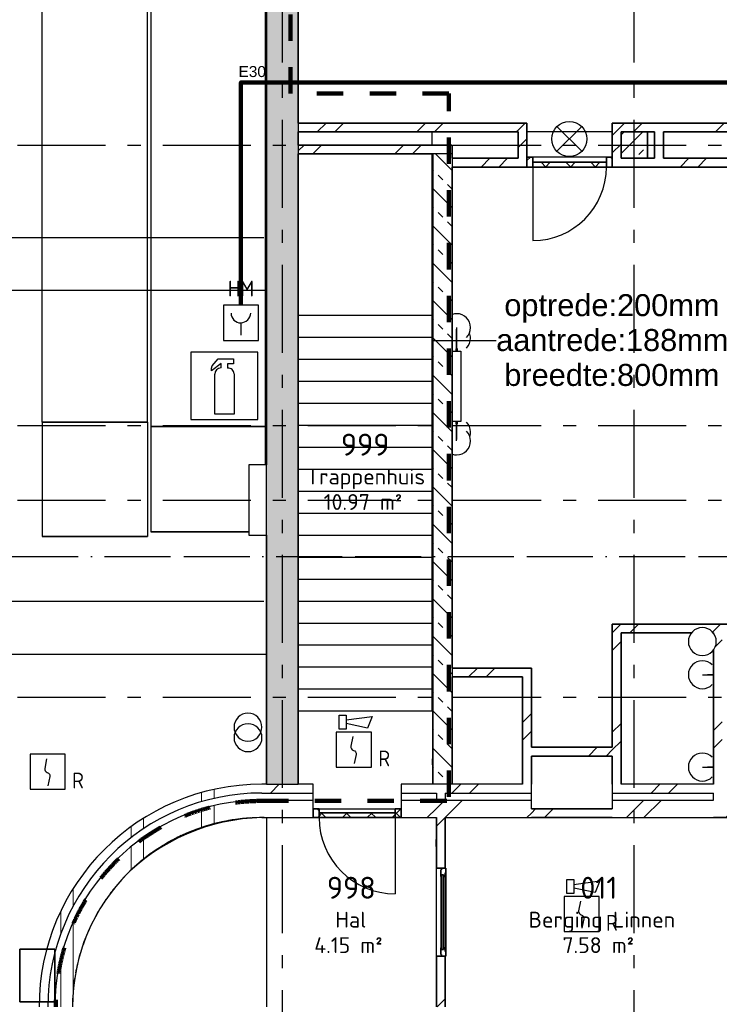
# Model space of a CAD drawing. Header units: millimetres. Extents: x -285236 to 84130, y -470 to 79511.
# Tile 55 of 192: x -32358 to -24406, y 29009 to 40209. Entities that reach past the tile are written whole.
import ezdxf
from ezdxf.enums import TextEntityAlignment as Align

# ---------------------------------------------------------------- set-up
doc = ezdxf.new("R2010")
doc.units = ezdxf.units.MM
for name, pattern in [('Dash 3mm', [600, 300, -300]), ('NLRS_stramien', [1650, 1000, -250, 150, -250]), ('NLRS_streep-kort', [400, 200, -200]), ('SW_doorsnedelijn', [1950, 750, -150, 0, -150, 750, -150])]:
    doc.linetypes.add(name, pattern=pattern)
doc.layers.add('EL6511--', color=3, linetype='Continuous')
doc.layers.add('XREF', color=254, linetype='Continuous')
doc.styles.add('Arial_6', font='arial.ttf', dxfattribs={"height": 250})
doc.styles.add('ISOCPEUR_1', font='isocpeur.ttf', dxfattribs={"height": 250})
doc.styles.add('ISOCPEUR_3', font='isocpeur.ttf', dxfattribs={"height": 180})
doc.styles.add('STABICAD-018', font='ISOCP.SHX', dxfattribs={"height": 180})
doc.styles.get("Standard").update_dxf_attribs({"font": 'arial.ttf'})
pattern_1 = [(45, (-29374, 17038.6), (-565.685, 565.685), []), (45, (-29174, 17038.6), (-565.685, 565.685), [])]
pattern_2 = [(45, (-29374, 17038.6), (-565.685, 565.685), []), (45, (-29174, 17038.6), (-565.685, 565.685), [])]
pattern_3 = [(45, (-29374, 17038.6), (-565.685, 565.685), []), (45, (-29174, 17038.6), (-565.685, 565.685), [])]
pattern_4 = [(90, (-29491.1, 17321.5), (-800, 6e-13), []), (90, (-29349.7, 17462.9), (-800, 6e-13), [])]
pattern_5 = [(45, (-29773.96, 17038.63), (-141.4214, 141.4214), []), (135, (-29773.96, 17038.63), (-141.4214, -141.4214), [])]
pattern_6 = [(45, (-29773.96, 17038.63), (-141.4214, 141.4214), []), (135, (-29773.96, 17038.63), (-141.4214, -141.4214), [])]

# ---------------------------------------------------------------- blocks, each defined once
blk = doc.blocks.new('VB653HAM')
at = {"color": 0, "linetype": 'Continuous'}
for p, q in [((-2, 5), (-2, 1)), ((2, 5), (-2, 5)), ((2, 1), (2, 5)), ((0, 3), (0, 1.59)), ((-2, 1), (2, 1))]:
    blk.add_line(p, q, dxfattribs=at)
for major_axis, ratio, start_param, end_param in [((-0.795, 0.795), 0.999959, 0.785419, 2.356174), ((0.819, 0.819), 0.942311, 3.956683, 5.468095)]:
    blk.add_ellipse((0, 4.12), major_axis=major_axis, ratio=ratio, start_param=start_param, end_param=end_param, dxfattribs=at)
at = {"color": 0, "linetype": 'Continuous', "style": 'STABICAD-018'}
for tag, p in [('CODING1', (-0.94, 16.07)), ('CODING2', (-0.67, 13.61)), ('ARTICLECODE', (0.81, 11.29)), ('FIREPROTECTION_PANEL', (0.81, 8.98)), ('FIREPROTECTION_ZONE', (0.33, 6.76)), ('FIREPROTECTION_HARDWARENUMBER', (8.6, 4.46))]:
    blk.add_attdef(tag, text='', height=1.8, dxfattribs=at).set_placement(p, align=Align.MIDDLE)
blk.add_attdef('TEXT1', (2.86, 0.02), '', height=1.8, dxfattribs=at)
blk = doc.blocks.new('VB654NVI')
at = {"color": 0, "linetype": 'Continuous'}
for p, q in [((-1.41, 1.59), (1.41, 4.41)), ((-1.41, 4.41), (1.41, 1.59))]:
    blk.add_line(p, q, dxfattribs=at)
blk.add_circle((0, 3), 2, dxfattribs=at)
at = {"color": 0, "linetype": 'Continuous', "style": 'STABICAD-018'}
for tag, p in [('ARTICLECODE', (-2.66, 12.86)), ('FIREPROTECTION_PANEL', (0, 9.85)), ('CODING', (0, 7))]:
    blk.add_attdef(tag, text='', height=1.8, dxfattribs=at).set_placement(p, align=Align.MIDDLE)
blk = doc.blocks.new('VB655IS2')
at = {"color": 0, "linetype": 'Continuous'}
blk.add_lwpolyline([(-1.67, 2.33), (-1.67, 3.91), (-0.89, 3.91), (-0.89, 2.33)], close=True, dxfattribs=at)
blk.add_lwpolyline([(-0.89, 3.37), (2.06, 3.76), (1.54, 2.45), (-0.89, 2.95)], dxfattribs=at)
blk = doc.blocks.new('*U137')
at = {"color": 0, "linetype": 'Continuous'}
for p, q in [((-2, 2), (-2, -2)), ((2, 2), (-2, 2)), ((2, -2), (2, 2)), ((-2, -2), (2, -2))]:
    blk.add_line(p, q, dxfattribs=at)
blk.add_lwpolyline([(-0.12, 1.47), (-0.34, 0.38, 0.399092), (-0.04, -0.09, -0.403068), (0.25, -0.56), (0.02, -1.6)], format="xyb", dxfattribs=at)
at = {"color": 0, "linetype": 'Continuous', "lineweight": 100}
blk.add_blockref('VB655IS2', (0, 0), dxfattribs=at)
at = {"color": 0, "linetype": 'Continuous', "style": 'STABICAD-018'}
for tag, p in [('CODING1', (-1.22, 12.19)), ('CODING2', (-0.95, 9.73)), ('ARTICLECODE', (0.78, 6.96)), ('FIREPROTECTION_PANEL', (0.78, 4.65)), ('FIREPROTECTION_ZONE', (0.05, 2.88)), ('FIREPROTECTION_HARDWARENUMBER', (5.42, -4.4))]:
    blk.add_attdef(tag, text='', height=1.8, dxfattribs=at).set_placement(p, align=Align.MIDDLE)
blk.add_attdef('TEXT1', (3.46, -3.38), '', height=1.8, dxfattribs=at)
blk = doc.blocks.new('VB653ORM')
at = {"color": 0, "linetype": 'Continuous'}
for p, q in [((-2, 2), (-2, -2)), ((2, 2), (-2, 2)), ((2, -2), (2, 2)), ((-2, -2), (2, -2))]:
    blk.add_line(p, q, dxfattribs=at)
blk.add_lwpolyline([(-0.12, 1.47), (-0.34, 0.38, 0.399092), (-0.04, -0.09, -0.403068), (0.25, -0.56), (0.02, -1.6)], format="xyb", dxfattribs=at)
at = {"color": 0, "linetype": 'Continuous', "style": 'STABICAD-018'}
for tag, p in [('CODING1', (-1.22, 12.19)), ('CODING2', (-0.95, 9.73)), ('ARTICLECODE', (0.78, 6.96)), ('FIREPROTECTION_PANEL', (0.78, 4.65)), ('FIREPROTECTION_ZONE', (0.05, 2.88)), ('FIREPROTECTION_HARDWARENUMBER', (5.42, -4.4))]:
    blk.add_attdef(tag, text='', height=1.8, dxfattribs=at).set_placement(p, align=Align.MIDDLE)
blk.add_attdef('TEXT1', (3.46, -3.38), '', height=1.8, dxfattribs=at)

msp = doc.modelspace()

# ---------------------------------------------------------------- hatches: boundary and pattern name
at = {"layer": 'XREF', "lineweight": 9}
h = msp.add_hatch(dxfattribs=at)
h.set_pattern_fill('FP_285', color=256, angle=45, style=0, pattern_type=2)
h.set_pattern_definition([(135, (-29192.13, 45117.26), (-212.132, -212.132), []), (135, (-29192.13, 45329.4), (-212.132, -212.132), [75, -75])])
h.paths.add_polyline_path([(-29192.1304, 31512.8575), (-29192.1304, 58721.6523), (-29542.1304, 58721.6523), (-29542.1304, 58695.8476), (-29552.1304, 58695.8476), (-29552.1304, 31512.8575), (-29346.025, 31512.8575)])
h = msp.add_hatch(dxfattribs=at)
h.set_pattern_fill('FP_8', color=256, angle=45, style=0, pattern_type=2)
h.set_pattern_definition(pattern_3)
h.paths.add_polyline_path([(-28511.0505, 38932.6047), (-26692.1304, 38932.6047), (-26692.1304, 39032.6047), (-29192.1304, 39032.6047), (-29192.1304, 38932.6047), (-29184.7023, 38932.6047)])
h = msp.add_hatch(dxfattribs=at)
h.set_pattern_fill('FP_6', color=256, angle=45, style=0, pattern_type=2)
h.set_pattern_definition(pattern_2)
h.paths.add_polyline_path([(-26692.1304, 38632.6047), (-26592.1304, 38632.6047), (-26592.1304, 39032.6047), (-26692.1304, 39032.6047), (-26692.1304, 38682.6047)])
h = msp.add_hatch(dxfattribs=at)
h.set_pattern_fill('FP_6', color=256, angle=45, style=0, pattern_type=2)
h.set_pattern_definition(pattern_2)
h.paths.add_polyline_path([(-25622.1304, 38632.6047), (-25522.1304, 38632.6047), (-25522.1304, 39032.6047), (-25622.1304, 39032.6047), (-25622.1304, 38682.6047)])
h = msp.add_hatch(dxfattribs=at)
h.set_pattern_fill('FP_6', color=256, angle=45, style=0, pattern_type=2)
h.set_pattern_definition(pattern_1)
h.paths.add_polyline_path([(-23292.1304, 38932.6047), (-20947.1304, 38932.6047), (-20947.1304, 39032.6047), (-25522.1304, 39032.6047), (-25522.1304, 38932.6047), (-23392.1304, 38932.6047)])
h = msp.add_hatch(dxfattribs=at)
h.set_pattern_fill('FP_75', color=256, style=0, pattern_type=2)
h.set_pattern_definition([(45, (-29773.96, 17038.63), (-212.132, 212.132), []), (45, (-29561.83, 17038.63), (-212.132, 212.132), [75, -75])])
h.paths.add_polyline_path([(-25222.1304, 38632.6047), (-25222.1304, 38932.6047), (-25522.1304, 38932.6047), (-25522.1304, 38632.6047)])
h = msp.add_hatch(dxfattribs=at)
h.set_pattern_fill('FP_6', color=256, angle=45, style=0, pattern_type=2)
h.set_pattern_definition(pattern_1)
h.paths.add_polyline_path([(-27672.1304, 38682.6047), (-27442.1304, 38682.6047), (-27442.1304, 38782.6047), (-29192.1304, 38782.6047), (-29192.1304, 38682.6047), (-28511.0505, 38682.6047)])
h = msp.add_hatch(dxfattribs=at)
h.set_pattern_fill('FP_37', color=256, angle=45, style=0, pattern_type=2)
h.set_pattern_definition([(135, (-27442.13, 35097.73), (-212.132, -212.132), []), (135, (-27442.13, 35309.86), (-212.132, -212.132), [75, -75])])
h.paths.add_polyline_path([(-27522.1304, 31512.8575), (-27442.1304, 31512.8575), (-27442.1304, 38682.6047), (-27662.1304, 38682.6047), (-27662.1304, 31512.8575), (-27622.1304, 31512.8575)])
h = msp.add_hatch(dxfattribs=at)
h.set_pattern_fill('FP_311', color=256, angle=180, style=0, pattern_type=2)
h.set_pattern_definition(pattern_6)
h.paths.add_polyline_path([(-26592.1304, 38532.6047), (-26525.1304, 38532.6047), (-26525.1304, 38646.6047), (-26592.1304, 38646.6047), (-26592.1304, 38586.6047)])
h.paths.add_polyline_path([(-25689.1304, 38532.6047), (-25622.1304, 38532.6047), (-25622.1304, 38646.6047), (-25689.1304, 38646.6047), (-25689.1304, 38586.6047)])
h = msp.add_hatch(dxfattribs=at)
h.set_pattern_fill('FP_6', color=256, angle=45, style=0, pattern_type=2)
h.set_pattern_definition(pattern_1)
h.paths.add_polyline_path([(-20996.2808, 38532.6047), (-19171.1304, 38532.6047), (-19171.1304, 38632.6047), (-25622.1304, 38632.6047), (-25622.1304, 38532.6047), (-21589.5959, 38532.6047)])
h.paths.add_polyline_path([(-26592.1304, 38532.6047), (-26592.1304, 38632.6047), (-27442.1304, 38632.6047), (-27442.1304, 38532.6047), (-27440.5411, 38532.6047)])
h = msp.add_hatch(dxfattribs=at)
h.set_pattern_fill('FP_311', color=256, angle=180, style=0, pattern_type=2)
h.set_pattern_definition(pattern_6)
h.paths.add_polyline_path([(-25689.1304, 38532.6047), (-25689.1304, 38586.6047), (-26525.1304, 38586.6047), (-26525.1304, 38532.6047)])
at = {"layer": 'XREF'}
msp.add_hatch(color=256, dxfattribs=at).paths.add_polyline_path([(-29655.8971, 35662.8575), (-29649.5061, 35662.8575), (-29649.5061, 36425.4319), (-29655.8971, 36424.366), (-29655.8971, 35664.2003)])
at = {"layer": 'XREF', "lineweight": 9}
h = msp.add_hatch(dxfattribs=at)
h.set_pattern_fill('FP_8', color=256, angle=45, style=0, pattern_type=2)
h.set_pattern_definition(pattern_2)
h.paths.add_polyline_path([(-20096.1304, 33232.8575), (-19961.1304, 33232.8575), (-19961.1304, 33332.8575), (-20311.1304, 33332.8575), (-20311.1304, 33232.8575), (-20161.3064, 33232.8575)])
h.paths.add_polyline_path([(-25522.1304, 33232.8575), (-24722.443, 33232.8575), (-24710.9758, 33247.8019), (-24678.0976, 33273.0302), (-24639.8101, 33288.8894), (-24598.7226, 33294.2987), (-24557.6351, 33288.8894), (-24519.3476, 33273.0302), (-24486.4694, 33247.8019), (-24475.0021, 33232.8575), (-22671.6304, 33232.8575), (-22671.6304, 33332.8575), (-25622.1304, 33332.8575), (-25622.1304, 33232.8575)])
h.paths.add_polyline_path([(-21221.1304, 33232.8575), (-21111.1304, 33232.8575), (-21111.1304, 33332.8575), (-21571.6304, 33332.8575), (-21571.6304, 33232.8575)])
h = msp.add_hatch(dxfattribs=at)
h.set_pattern_fill('FP_6', color=256, angle=45, style=0, pattern_type=2)
h.set_pattern_definition(pattern_2)
h.paths.add_polyline_path([(-25522.1304, 31512.8575), (-25522.1304, 33232.8575), (-25622.1304, 33232.8575), (-25622.1304, 31512.8575)])
h = msp.add_hatch(dxfattribs=at)
h.set_pattern_fill('FP_6', color=256, angle=45, style=0, pattern_type=2)
h.set_pattern_definition(pattern_2)
h.paths.add_polyline_path([(-24472.1304, 31232.8575), (-24372.1304, 31232.8575), (-24372.1304, 33232.8575), (-24472.1304, 33232.8575), (-24471.6738, 33228.5199), (-24461.2411, 33214.9237), (-24445.3819, 33176.6362), (-24439.9726, 33135.5487), (-24445.3819, 33094.4612), (-24461.2411, 33056.1737), (-24472.1304, 33041.9825), (-24472.1304, 31259.4533)])
h = msp.add_hatch(dxfattribs=at)
h.set_pattern_fill('FP_6', color=256, angle=45, style=0, pattern_type=2)
h.set_pattern_definition(pattern_1)
h.paths.add_polyline_path([(-26642.1304, 32732.8575), (-26642.1304, 32832.8575), (-27442.1304, 32832.8575), (-27442.1304, 32732.8575)])
h = msp.add_hatch(dxfattribs=at)
h.set_pattern_fill('FP_6', color=256, angle=45, style=0, pattern_type=2)
h.set_pattern_definition(pattern_2)
h.paths.add_polyline_path([(-26642.1304, 31512.8575), (-26542.1304, 31512.8575), (-26542.1304, 32832.8575), (-26642.1304, 32832.8575), (-26642.1304, 31996.229)])
h = msp.add_hatch(dxfattribs=at)
h.set_pattern_fill('FP_6', color=256, angle=45, style=0, pattern_type=2)
h.set_pattern_definition(pattern_1)
h.paths.add_polyline_path([(-25622.1304, 31832.8575), (-25622.1304, 31932.8575), (-26542.1304, 31932.8575), (-26542.1304, 31832.8575), (-26156.3205, 31832.8575)])
h = msp.add_hatch(dxfattribs=at)
h.set_pattern_fill('FP_77', color=256, angle=45, style=0, pattern_type=2)
h.set_pattern_definition(pattern_4)
h.paths.add_polyline_path([(-32138.1513, 28979.3618), (-32038.1513, 28979.3618), (-32036.1155, 29036.3613), (-32136.2041, 29036.3613)])
h.paths.add_polyline_path([(-31958.1513, 29592.1858), (-31939.5776, 29664.9568), (-31884.7187, 29829.7814), (-31818.2411, 29990.2724), (-31733.3471, 30157.6401), (-31651.8424, 30295.0089), (-31552.7692, 30437.7014), (-31443.7689, 30572.9626), (-31325.3969, 30700.1031), (-31198.2563, 30818.4751), (-31062.9952, 30927.4755), (-30920.3027, 31026.5487), (-30760.9433, 31120.1768), (-30615.5662, 31192.9474), (-30455.0751, 31259.4249), (-30290.2505, 31314.2838), (-30121.9323, 31357.2445), (-29950.9781, 31388.088), (-29778.2591, 31406.6572), (-29604.6555, 31412.8575), (-29604.6555, 31512.8575), (-29778.2591, 31506.8782), (-29950.9781, 31489.0285), (-30121.9323, 31459.4232), (-30290.2505, 31418.2529), (-30455.0751, 31365.7857), (-30615.5662, 31302.3693), (-30770.9059, 31228.4342), (-30923.74, 31142.2452), (-31069.4046, 31046.3215), (-31203.5141, 30944.623), (-31333.901, 30830.9316), (-31467.2312, 30695.9851), (-31573.9039, 30572.9626), (-31676.2014, 30437.7014), (-31769.3235, 30295.7255), (-31854.1089, 30144.9346), (-31928.4065, 29988.7092), (-31991.8696, 29827.7778), (-32044.2024, 29662.8907), (-32050.6674, 29636.3613), (-31958.1513, 29636.3613)])
h = msp.add_hatch(dxfattribs=at)
h.set_pattern_fill('FP_6', color=256, angle=45, style=0, pattern_type=2)
h.set_pattern_definition(pattern_3)
h.paths.add_polyline_path([(-27636.8845, 31412.8575), (-27622.1304, 31412.8575), (-27622.1304, 31512.8575), (-28022.1304, 31512.8575), (-28022.1304, 31412.8575), (-27662.1304, 31412.8575)])
h.paths.add_polyline_path([(-29604.6555, 31412.8575), (-29022.1304, 31412.8575), (-29022.1304, 31512.8575), (-29604.6555, 31512.8575), (-29604.6555, 31506.9513)])
h = msp.add_hatch(dxfattribs=at)
h.set_pattern_fill('FP_6', color=256, angle=45, style=0, pattern_type=2)
h.set_pattern_definition(pattern_1)
h.paths.add_polyline_path([(-27622.1304, 28982.6047), (-27522.1304, 28982.6047), (-27522.1304, 29557.7311), (-27622.1304, 29557.7311), (-27622.1304, 29397.5198)])
h.paths.add_polyline_path([(-27522.1304, 30557.7311), (-27522.1304, 31512.8575), (-27622.1304, 31512.8575), (-27622.1304, 30557.7311)])
h = msp.add_hatch(dxfattribs=at)
h.set_pattern_fill('FP_6', color=256, angle=45, style=0, pattern_type=2)
h.set_pattern_definition(pattern_3)
h.paths.add_polyline_path([(-26542.1304, 31412.8575), (-26542.1304, 31512.8575), (-27522.1304, 31512.8575), (-27522.1304, 31412.8575), (-26642.1304, 31412.8575)])
h = msp.add_hatch(dxfattribs=at)
h.set_pattern_fill('FP_6', color=256, angle=45, style=0, pattern_type=2)
h.set_pattern_definition(pattern_1)
h.paths.add_polyline_path([(-24472.1304, 31412.8575), (-24472.1304, 31512.8575), (-25622.1304, 31512.8575), (-25622.1304, 31412.8575), (-24753.6657, 31412.8575)])
h = msp.add_hatch(dxfattribs=at)
h.set_pattern_fill('FP_77', color=256, angle=45, style=0, pattern_type=2)
h.set_pattern_definition(pattern_4)
h.paths.add_polyline_path([(-31850.9482, 28979.3618), (-31758.1513, 28979.3618), (-31751.8522, 29142.7551), (-31733.1767, 29305.1957), (-31702.2326, 29465.7479), (-31659.1985, 29623.4866), (-31604.3227, 29777.503), (-31537.9217, 29926.9097), (-31464.9367, 30063.591), (-31377.9601, 30200.5949), (-31280.9143, 30330.6573), (-31174.3506, 30453.0398), (-31058.8747, 30567.0476), (-30935.1424, 30672.0334), (-30817.7629, 30758.6635), (-30681.4034, 30844.3438), (-30539.0223, 30919.5944), (-30391.4159, 30983.9944), (-30239.4095, 31037.1837), (-30083.8534, 31078.8649), (-29925.6174, 31108.8047), (-29765.5865, 31126.8359), (-29604.6555, 31132.8575), (-29604.6555, 31332.8575), (-29772.552, 31326.8611), (-29939.5929, 31308.9023), (-30104.927, 31279.0728), (-30267.7119, 31237.5244), (-30427.118, 31184.469), (-30582.333, 31120.1768), (-30732.566, 31044.9755), (-30877.0514, 30959.2484), (-31015.9738, 30862.6901), (-31145.8675, 30758.0152), (-31274.1979, 30637.7672), (-31383.3089, 30520.5737), (-31490.4219, 30387.3166), (-31584.5421, 30251.7576), (-31670.2693, 30107.2722), (-31745.4706, 29957.0392), (-31809.7627, 29801.8242), (-31864.3641, 29636.3613), (-31904.3665, 29479.6333), (-31934.1961, 29314.2991), (-31952.4036, 29140.2927), (-31958.1513, 28979.3618), (-31952.1548, 28979.3618)])
h = msp.add_hatch(dxfattribs=at)
h.set_pattern_fill('FP_6', color=256, angle=45, style=0, pattern_type=2)
h.set_pattern_definition(pattern_3)
h.paths.add_polyline_path([(-29022.1304, 31132.8575), (-29022.1304, 31332.8575), (-29604.6555, 31332.8575), (-29604.6555, 31132.8575), (-29502.1304, 31132.8575)])
h.paths.add_polyline_path([(-27622.1304, 31132.8575), (-27622.1304, 31332.8575), (-28022.1304, 31332.8575), (-28022.1304, 31132.8575), (-27676.0761, 31132.8575)])
h = msp.add_hatch(dxfattribs=at)
h.set_pattern_fill('FP_6', color=256, angle=45, style=0, pattern_type=2)
h.set_pattern_definition(pattern_3)
h.paths.add_polyline_path([(-26841.1017, 31132.8575), (-26542.1304, 31132.8575), (-26542.1304, 31332.8575), (-27522.1304, 31332.8575), (-27522.1304, 31132.8575)])
h = msp.add_hatch(dxfattribs=at)
h.set_pattern_fill('FP_6', color=256, angle=45, style=0, pattern_type=2)
h.set_pattern_definition(pattern_1)
h.paths.add_polyline_path([(-24472.1304, 31132.8575), (-24472.1304, 31332.8575), (-25622.1304, 31332.8575), (-25622.1304, 31132.8575), (-24549.2095, 31132.8575)])
h = msp.add_hatch(dxfattribs=at)
h.set_pattern_fill('FP_290', color=256, style=0, pattern_type=2)
h.set_pattern_definition(pattern_5)
h.paths.add_polyline_path([(-28022.1304, 31132.8575), (-28022.1304, 31232.8575), (-28089.1304, 31232.8575), (-28089.1304, 31132.8575)])
h.paths.add_polyline_path([(-29022.1304, 31132.8575), (-28955.1304, 31132.8575), (-28955.1304, 31232.8575), (-29022.1304, 31232.8575), (-29022.1304, 31186.8575)])
h = msp.add_hatch(dxfattribs=at)
h.set_pattern_fill('FP_290', color=256, style=0, pattern_type=2)
h.set_pattern_definition(pattern_5)
h.paths.add_polyline_path([(-28511.0505, 31132.8575), (-28089.1304, 31132.8575), (-28089.1304, 31186.8575), (-28955.1304, 31186.8575), (-28955.1304, 31132.8575)])
h = msp.add_hatch(dxfattribs=at)
h.set_pattern_fill('FP_6', color=256, angle=45, style=0, pattern_type=2)
h.set_pattern_definition(pattern_3)
h.paths.add_polyline_path([(-25622.1304, 31132.8575), (-25622.1304, 31232.8575), (-26542.1304, 31232.8575), (-26542.1304, 31132.8575)])
h = msp.add_hatch(dxfattribs=at)
h.set_pattern_fill('FP_6', color=256, angle=45, style=0, pattern_type=2)
h.set_pattern_definition(pattern_1)
h.paths.add_polyline_path([(-20085.5304, 31132.8575), (-19171.1304, 31132.8575), (-19171.1304, 31232.8575), (-21121.8091, 31232.8575), (-21129.8345, 31213.4825), (-21155.0629, 31180.6043), (-21187.9411, 31155.376), (-21226.2285, 31139.5168), (-21267.3161, 31134.1075), (-21308.4036, 31139.5168), (-21346.6911, 31155.376), (-21379.5693, 31180.6043), (-21404.7976, 31213.4825), (-21413.768, 31232.8575), (-24472.1304, 31232.8575), (-24472.1304, 31132.8575), (-20161.3064, 31132.8575)])

# ---------------------------------------------------------------- linework, layer by layer
at = {"layer": 'EL6511--', "linetype": 'Continuous', "lineweight": 100}
msp.add_lwpolyline([(-29843.3652, 36959.9866), (-29843.3652, 39495.4662), (-16436.0414, 39495.4662), (-16436.0414, 20980.7091), (-16572.1304, 20980.7091)], dxfattribs=at)
at = {"layer": 'XREF', "linetype": 'NLRS_stramien'}
for p, q in [((-25372.1304, 8370.0218), (-25372.1304, 77962.7572)), ((-29372.1304, 8370.0218), (-29372.1304, 77832.9569)), ((-47232.6128, 38782.6047), (64223.889, 38782.6047)), ((-47232.6128, 35592.6047), (64223.889, 35592.6047)), ((-47232.6128, 34742.6047), (64223.889, 34742.6047)), ((-47232.6128, 32502.6047), (64223.889, 32502.6047))]:
    msp.add_line(p, q, dxfattribs=at)
at = {"layer": 'XREF', "lineweight": 35}
for p, q in [((-29552.1304, 58695.8476), (-29552.1304, 35144.9421)), ((-29192.1304, 39032.6047), (-29192.1304, 41076.9864)), ((-26592.1304, 39032.6047), (-29192.1304, 39032.6047)), ((-26592.1304, 38532.6047), (-26592.1304, 39032.6047)), ((-20847.1304, 39032.6047), (-25622.1304, 39032.6047)), ((-25622.1304, 39032.6047), (-25622.1304, 38532.6047)), ((-29192.1304, 38932.6047), (-26692.1304, 38932.6047)), ((-29192.1304, 38782.6047), (-29192.1304, 38932.6047)), ((-26692.1304, 38932.6047), (-26692.1304, 38632.6047)), ((-25522.1304, 38932.6047), (-25522.1304, 38632.6047)), ((-25222.1304, 38932.6047), (-25522.1304, 38932.6047)), ((-25222.1304, 38932.6047), (-25142.1304, 38932.6047)), ((-25222.1304, 38632.6047), (-25222.1304, 38932.6047)), ((-25142.1304, 38932.6047), (-25142.1304, 38632.6047)), ((-25042.1304, 38932.6047), (-23392.1304, 38932.6047)), ((-25042.1304, 38632.6047), (-25042.1304, 38932.6047)), ((-27442.1304, 38782.6047), (-29192.1304, 38782.6047)), ((-27442.1304, 38632.6047), (-27442.1304, 38782.6047)), ((-29192.1304, 38682.6047), (-27662.1304, 38682.6047)), ((-29192.1304, 31512.8575), (-29192.1304, 38682.6047)), ((-27662.1304, 38682.6047), (-27662.1304, 31512.8575)), ((-26592.1304, 38646.6047), (-26592.1304, 38532.6047)), ((-26525.1304, 38646.6047), (-26592.1304, 38646.6047)), ((-26525.1304, 38532.6047), (-26525.1304, 38646.6047)), ((-25622.1304, 38646.6047), (-25689.1304, 38646.6047)), ((-25689.1304, 38646.6047), (-25689.1304, 38532.6047)), ((-25622.1304, 38532.6047), (-25622.1304, 38646.6047)), ((-26692.1304, 38632.6047), (-27442.1304, 38632.6047)), ((-27442.1304, 38532.6047), (-26592.1304, 38532.6047)), ((-27442.1304, 32832.8575), (-27442.1304, 38532.6047)), ((-26592.1304, 38532.6047), (-26525.1304, 38532.6047)), ((-25689.1304, 38586.6047), (-26525.1304, 38586.6047)), ((-26525.1304, 38586.6047), (-26525.1304, 38532.6047)), ((-26525.1304, 38532.6047), (-25689.1304, 38532.6047)), ((-25689.1304, 38532.6047), (-25689.1304, 38586.6047)), ((-25689.1304, 38532.6047), (-25622.1304, 38532.6047)), ((-25622.1304, 38532.6047), (-24062.1304, 38532.6047)), ((-25522.1304, 38632.6047), (-25222.1304, 38632.6047)), ((-25142.1304, 38632.6047), (-25222.1304, 38632.6047)), ((-23392.1304, 38632.6047), (-25042.1304, 38632.6047)), ((-29552.1304, 34344.9421), (-29552.1304, 31512.8575)), ((-22671.6304, 33332.8575), (-25622.1304, 33332.8575)), ((-25622.1304, 33332.8575), (-25622.1304, 31932.8575)), ((-25522.1304, 33232.8575), (-24722.443, 33232.8575)), ((-25522.1304, 31512.8575), (-25522.1304, 33232.8575)), ((-24475.0021, 33232.8575), (-24472.1304, 33232.8575)), ((-24472.1304, 33232.8575), (-24472.1304, 33229.1149)), ((-24472.1304, 33041.9825), (-24472.1304, 31512.8575)), ((-26542.1304, 32832.8575), (-27442.1304, 32832.8575)), ((-26542.1304, 31932.8575), (-26542.1304, 32832.8575)), ((-27442.1304, 31512.8575), (-27442.1304, 32732.8575)), ((-27442.1304, 32732.8575), (-26642.1304, 32732.8575)), ((-26642.1304, 32732.8575), (-26642.1304, 31512.8575)), ((-25622.1304, 31932.8575), (-26542.1304, 31932.8575)), ((-26542.1304, 31512.8575), (-26542.1304, 31832.8575)), ((-26542.1304, 31832.8575), (-25622.1304, 31832.8575)), ((-25622.1304, 31832.8575), (-25622.1304, 31512.8575)), ((-29022.1304, 31232.8575), (-28955.1304, 31232.8575)), ((-29022.1304, 31132.8575), (-29022.1304, 31232.8575)), ((-28955.1304, 31232.8575), (-28955.1304, 31132.8575)), ((-28955.1304, 31186.8575), (-28089.1304, 31186.8575)), ((-28955.1304, 31132.8575), (-28955.1304, 31186.8575)), ((-28089.1304, 31232.8575), (-28022.1304, 31232.8575)), ((-28089.1304, 31132.8575), (-28089.1304, 31232.8575)), ((-28089.1304, 31186.8575), (-28089.1304, 31132.8575)), ((-28022.1304, 31232.8575), (-28022.1304, 31132.8575)), ((-25622.1304, 31232.8575), (-26542.1304, 31232.8575)), ((-28955.1304, 31132.8575), (-29022.1304, 31132.8575)), ((-28089.1304, 31132.8575), (-28955.1304, 31132.8575)), ((-28022.1304, 31132.8575), (-28089.1304, 31132.8575)), ((-27622.1304, 31132.8575), (-27622.1304, 30557.7311)), ((-27522.1304, 30557.7311), (-27522.1304, 31132.8575)), ((-26542.1304, 31132.8575), (-25622.1304, 31132.8575)), ((-24472.1304, 31132.8575), (-23996.1304, 31132.8575)), ((-27622.1304, 30557.7311), (-27522.1304, 30557.7311)), ((-27572.1304, 30540.2894), (-27563.055, 30540.2894)), ((-27572.1304, 30464.2894), (-27572.1304, 30540.2894)), ((-27564.3304, 30464.2894), (-27572.1304, 30464.2894)), ((-27564.3304, 30483.2949), (-27564.3304, 30464.2894)), ((-27540.3304, 30483.2949), (-27564.3304, 30483.2949)), ((-27564.2321, 30483.2223), (-27540.2321, 30483.2223)), ((-27564.2321, 29632.2399), (-27564.2321, 30483.2223)), ((-27563.055, 30540.2894), (-27563.055, 30557.7311)), ((-27563.055, 30557.7311), (-27513.0549, 30557.7311)), ((-27540.3304, 30464.2949), (-27540.3304, 30483.2949)), ((-27522.1305, 30464.2949), (-27540.3304, 30464.2949)), ((-27540.2321, 30483.2223), (-27540.2321, 29632.2399)), ((-27522.1305, 30506.7311), (-27522.1305, 30464.2949)), ((-27513.0549, 30506.7311), (-27522.1305, 30506.7311)), ((-27513.0549, 30557.7311), (-27513.0549, 30506.7311)), ((-31958.1513, 29636.3613), (-32358.1513, 29636.3613)), ((-32358.1513, 29636.3613), (-32358.1513, 29036.3613)), ((-31958.1513, 29036.3613), (-31958.1513, 29636.3613)), ((-27572.1304, 29651.1728), (-27564.3304, 29651.1728)), ((-27572.1304, 29575.1728), (-27572.1304, 29651.1728)), ((-27563.055, 29575.1728), (-27572.1304, 29575.1728)), ((-27564.3304, 29651.1728), (-27564.3304, 29632.1673)), ((-27564.3304, 29632.1673), (-27540.3304, 29632.1673)), ((-27540.2321, 29632.2399), (-27564.2321, 29632.2399)), ((-27563.055, 29557.7311), (-27563.055, 29575.1728)), ((-27540.3304, 29651.1673), (-27522.1305, 29651.1673)), ((-27540.3304, 29632.1673), (-27540.3304, 29651.1673)), ((-27522.1305, 29651.1673), (-27522.1305, 29608.7311)), ((-27522.1305, 29608.7311), (-27513.0549, 29608.7311)), ((-27513.0549, 29608.7311), (-27513.0549, 29557.7311)), ((-27522.1304, 29557.7311), (-27622.1304, 29557.7311)), ((-27622.1304, 29557.7311), (-27622.1304, 28982.6047)), ((-27513.0549, 29557.7311), (-27563.055, 29557.7311)), ((-27522.1304, 28982.6047), (-27522.1304, 29557.7311)), ((-32358.1513, 29036.3613), (-31958.1513, 29036.3613))]:
    msp.add_line(p, q, dxfattribs=at)
at = {"layer": 'XREF', "linetype": 'Dash 3mm', "lineweight": 100}
for p, q in [((-29279.9989, 39368.8575), (-29279.9989, 58721.6523)), ((-27479.9989, 39368.8575), (-29279.9989, 39368.8575)), ((-27479.9989, 31368.8575), (-27479.9989, 39368.8575)), ((-29604.6555, 31322.8575), (-27492.1304, 31322.8575))]:
    msp.add_line(p, q, dxfattribs=at)
at = {"layer": 'XREF'}
for p, q in [((-32103.9348, 35631.7077), (-32103.9348, 42532.6047)), ((-30903.9348, 35631.7077), (-30903.9348, 42532.6047)), ((-30867.1158, 41197.2955), (-30867.1158, 35581.7077)), ((-29567.1158, 41197.2955), (-29567.1158, 35581.7077)), ((-27672.1304, 38932.6047), (-27672.1304, 38782.6047)), ((-25622.1304, 38932.6047), (-26592.1304, 38932.6047)), ((-27672.1304, 38682.6047), (-27672.1304, 32342.6047)), ((-25689.1304, 38646.6047), (-26525.1304, 38646.6047)), ((-26525.1304, 38532.6047), (-26525.1304, 37696.6047)), ((-41350.3673, 37732.6047), (-29582.1304, 37732.6047)), ((-41350.3673, 37132.6047), (-29552.1304, 37132.6047)), ((-27672.1304, 36842.6047), (-29192.1304, 36842.6047)), ((-27392.1304, 36705.9356), (-27392.1304, 36547.1856)), ((-27392.1304, 36463.175), (-27392.1304, 36688.4731)), ((-27672.1304, 36592.6047), (-29192.1304, 36592.6047)), ((-27652.9304, 36558.7298), (-26942.303, 36558.7298)), ((-27392.1304, 36463.175), (-27392.1304, 36547.1856)), ((-27392.1304, 36547.1856), (-27392.1304, 36463.175)), ((-29649.5061, 36425.4319), (-30412.1304, 36425.4319)), ((-30412.1304, 36425.4319), (-30412.1304, 35662.8575)), ((-29649.5061, 35662.8575), (-29649.5061, 36425.4319)), ((-27442.1304, 36438.175), (-27342.1304, 36438.175)), ((-27402.1304, 36463.175), (-27402.1304, 36438.175)), ((-27382.1304, 36463.175), (-27402.1304, 36463.175)), ((-27382.1304, 36438.175), (-27382.1304, 36463.175)), ((-27342.1304, 36438.175), (-27342.1304, 35638.175)), ((-30069.9252, 36296.6953), (-30176.3026, 36214.9418)), ((-30170.7529, 36273.4128), (-30103.7927, 36349.6605)), ((-30103.7927, 36349.6605), (-29927.293, 36349.6605)), ((-30069.9252, 36247.719), (-30069.9252, 36296.6953)), ((-29927.293, 36293.829), (-29995.0885, 36293.829)), ((-29995.0885, 36293.829), (-29995.0885, 36245.6118)), ((-29927.293, 36349.6605), (-29927.293, 36293.829)), ((-27672.1304, 36342.6047), (-29192.1304, 36342.6047)), ((-30176.3026, 36243.6531), (-30170.7529, 36273.4128)), ((-30176.3026, 36214.9418), (-30176.3026, 36243.6531)), ((-30140.0286, 35720.041), (-30140.0286, 36177.6156)), ((-29921.6725, 36180.3013), (-29921.6725, 35720.041)), ((-27672.1304, 36092.6047), (-29192.1304, 36092.6047)), ((-27672.1304, 35842.6047), (-29192.1304, 35842.6047)), ((-30903.9348, 35631.7077), (-32103.9348, 35631.7077)), ((-32103.9348, 35631.7077), (-30903.9348, 35631.7077)), ((-32103.9348, 35631.7077), (-32103.9348, 34331.7077)), ((-30903.9348, 35631.7077), (-30903.9348, 34331.7077)), ((-30412.1304, 35662.8575), (-29649.5061, 35662.8575)), ((-29921.6725, 35720.041), (-30140.0286, 35720.041)), ((-27342.1304, 35638.175), (-27442.1304, 35638.175)), ((-27402.1304, 35638.175), (-27402.1304, 35613.175)), ((-27402.1304, 35613.175), (-27382.1304, 35613.175)), ((-27392.1304, 35576.3754), (-27392.1304, 35613.175)), ((-27392.1304, 35613.175), (-27392.1304, 35435.0879)), ((-27392.1304, 35576.3754), (-27392.1304, 35613.175)), ((-27382.1304, 35613.175), (-27382.1304, 35638.175)), ((-29567.1158, 35581.7077), (-30867.1158, 35581.7077)), ((-30867.1158, 35581.7077), (-29567.1158, 35581.7077)), ((-30867.1158, 35581.7077), (-30867.1158, 34381.7077)), ((-29567.1158, 35581.7077), (-29567.1158, 35144.619)), ((-27672.1304, 35592.6047), (-29192.1304, 35592.6047)), ((-27392.1304, 35417.6254), (-27392.1304, 35576.3754)), ((-27672.1304, 35342.6047), (-29192.1304, 35342.6047)), ((-29752.1304, 35144.9421), (-29752.1304, 34344.9421)), ((-29552.1304, 35144.9421), (-29752.1304, 35144.9421)), ((-29752.1304, 35144.9421), (-29752.1304, 34344.9421)), ((-29552.1304, 35144.9421), (-29752.1304, 35144.9421)), ((-29752.1304, 35144.9421), (-29752.1304, 34344.9421)), ((-29552.1304, 35144.9421), (-29752.1304, 35144.9421)), ((-29552.1304, 34344.9421), (-29552.1304, 35144.9421)), ((-29552.1304, 34344.9421), (-29552.1304, 35144.9421)), ((-29552.1304, 34344.9421), (-29552.1304, 35144.9421)), ((-27672.1304, 35092.6047), (-29192.1304, 35092.6047)), ((-27672.1304, 34842.6047), (-29192.1304, 34842.6047)), ((-27672.1304, 34592.6047), (-29192.1304, 34592.6047)), ((-30867.1158, 34381.7077), (-29752.1304, 34381.7077)), ((-30867.1158, 34381.7077), (-29752.1304, 34381.7077)), ((-29752.1304, 34381.7077), (-30867.1158, 34381.7077)), ((-32103.9348, 34331.7077), (-30903.9348, 34331.7077)), ((-32103.9348, 34331.7077), (-30903.9348, 34331.7077)), ((-30903.9348, 34331.7077), (-32103.9348, 34331.7077)), ((-29752.1304, 34344.9421), (-29552.1304, 34344.9421)), ((-29752.1304, 34344.9421), (-29552.1304, 34344.9421)), ((-29752.1304, 34344.9421), (-29552.1304, 34344.9421)), ((-27672.1304, 34342.6047), (-29192.1304, 34342.6047)), ((-27672.1304, 34092.6047), (-29192.1304, 34092.6047)), ((-27672.1304, 33842.6047), (-29192.1304, 33842.6047)), ((-41350.3673, 33593.7153), (-29582.1304, 33593.7153)), ((-27672.1304, 33592.6047), (-29192.1304, 33592.6047)), ((-27672.1304, 33342.6047), (-29192.1304, 33342.6047)), ((-27672.1304, 33092.6047), (-29192.1304, 33092.6047)), ((-41350.3673, 32993.7153), (-29552.1304, 32993.7153)), ((-27672.1304, 32842.6047), (-29192.1304, 32842.6047)), ((-24598.7227, 32757.7917), (-24472.1304, 32757.7917)), ((-24563.1371, 32757.7917), (-24539.7553, 32757.7918)), ((-24546.8264, 32757.7918), (-24539.7553, 32757.7918)), ((-24472.5206, 32757.7918), (-24539.7553, 32757.7918)), ((-27672.1304, 32592.6047), (-29192.1304, 32592.6047)), ((-27672.1304, 32342.6047), (-29192.1304, 32342.6047)), ((-24598.7381, 31707.7918), (-24472.1304, 31707.7918)), ((-24563.1526, 31707.7918), (-24539.7553, 31707.7918)), ((-24546.8264, 31707.7918), (-24539.7553, 31707.7918)), ((-24472.5206, 31707.7918), (-24539.7553, 31707.7918)), ((-29552.1304, 31512.8575), (-29604.6555, 31512.8575)), ((-29022.1304, 31512.8575), (-29192.1304, 31512.8575)), ((-29022.1304, 31132.8575), (-29022.1304, 31512.8575)), ((-27662.1304, 31512.8575), (-28022.1304, 31512.8575)), ((-28022.1304, 31512.8575), (-28022.1304, 31132.8575)), ((-26642.1304, 31512.8575), (-27442.1304, 31512.8575)), ((-26542.1304, 31232.8575), (-26542.1304, 31512.8575)), ((-25622.1304, 31512.8575), (-25622.1304, 31232.8575)), ((-24472.1304, 31512.8575), (-25522.1304, 31512.8575)), ((-28955.1304, 31232.8575), (-28089.1304, 31232.8575)), ((-29604.6555, 31132.8575), (-29022.1304, 31132.8575)), ((-29552.1304, 31132.8575), (-29552.1304, 28982.6047)), ((-28089.1304, 31132.8575), (-28089.1304, 30266.8575)), ((-28022.1304, 31132.8575), (-27622.1304, 31132.8575)), ((-27522.1304, 31132.8575), (-26542.1304, 31132.8575)), ((-25622.1304, 31132.8575), (-24472.1304, 31132.8575)), ((-27622.1304, 29557.7311), (-27622.1304, 30557.7311)), ((-27572.1304, 30464.2894), (-27572.1304, 29651.1728)), ((-27564.3304, 30464.2894), (-27564.3304, 29651.1728)), ((-27522.1305, 30464.2949), (-27522.1305, 29651.1673)), ((-27513.0549, 30506.7311), (-27513.0549, 29608.7311))]:
    msp.add_line(p, q, dxfattribs=at)
at = {"layer": 'XREF', "lineweight": 25}
for p, q in [((-29192.1304, 39032.6047), (-29192.1304, 38932.6047)), ((-29192.1304, 38782.6047), (-29192.1304, 38682.6047)), ((-27442.1304, 38682.6047), (-27662.1304, 38682.6047)), ((-27442.1304, 38632.6047), (-27442.1304, 38532.6047)), ((-27442.1304, 32832.8575), (-27442.1304, 32732.8575)), ((-29552.1304, 31512.8575), (-29192.1304, 31512.8575)), ((-27442.1304, 31512.8575), (-27662.1304, 31512.8575)), ((-29604.6555, 31412.8575), (-29022.1304, 31412.8575)), ((-28022.1304, 31412.8575), (-27622.1304, 31412.8575)), ((-27622.1304, 31412.8575), (-27622.1304, 31332.8575)), ((-27522.1304, 31412.8575), (-26542.1304, 31412.8575)), ((-27522.1304, 31412.8575), (-27522.1304, 31332.8575)), ((-25622.1304, 31412.8575), (-24472.1304, 31412.8575)), ((-24472.1304, 31332.8575), (-24472.1304, 31412.8575)), ((-29604.6555, 31332.8575), (-29022.1304, 31332.8575)), ((-28022.1304, 31332.8575), (-27622.1304, 31332.8575)), ((-27522.1304, 31332.8575), (-26542.1304, 31332.8575)), ((-25622.1304, 31332.8575), (-24472.1304, 31332.8575))]:
    msp.add_line(p, q, dxfattribs=at)
at = {"layer": 'XREF', "linetype": 'NLRS_streep-kort'}
for p, q in [((-27672.1304, 36842.6047), (-29192.1304, 36842.6047)), ((-27672.1304, 36592.6047), (-29192.1304, 36592.6047)), ((-27672.1304, 36342.6047), (-29192.1304, 36342.6047)), ((-27672.1304, 36092.6047), (-29192.1304, 36092.6047)), ((-27672.1304, 35842.6047), (-29192.1304, 35842.6047)), ((-27672.1304, 35592.6047), (-29192.1304, 35592.6047)), ((-27672.1304, 35342.6047), (-29192.1304, 35342.6047)), ((-27672.1304, 35092.6047), (-29192.1304, 35092.6047)), ((-27672.1304, 34842.6047), (-29192.1304, 34842.6047)), ((-27672.1304, 34592.6047), (-29192.1304, 34592.6047)), ((-27672.1304, 34342.6047), (-29192.1304, 34342.6047)), ((-27672.1304, 34092.6047), (-29192.1304, 34092.6047)), ((-27672.1304, 33842.6047), (-29192.1304, 33842.6047)), ((-27672.1304, 33592.6047), (-29192.1304, 33592.6047)), ((-27672.1304, 33342.6047), (-29192.1304, 33342.6047)), ((-27672.1304, 33092.6047), (-29192.1304, 33092.6047)), ((-27672.1304, 32842.6047), (-29192.1304, 32842.6047)), ((-27672.1304, 32592.6047), (-29192.1304, 32592.6047))]:
    msp.add_line(p, q, dxfattribs=at)
at = {"layer": 'XREF', "lineweight": 13}
for p, q in [((-29655.8971, 36425.4319), (-30412.1304, 36425.4319)), ((-30412.1304, 36425.4319), (-30412.1304, 35662.8575)), ((-29655.8971, 35662.8575), (-29655.8971, 36425.4319)), ((-30412.1304, 35662.8575), (-29655.8971, 35662.8575))]:
    msp.add_line(p, q, dxfattribs=at)
at = {"layer": 'XREF', "lineweight": 9}
for p, q in [((-29557.1304, 36265.2027), (-29557.1304, 36345.2027)), ((-29557.1304, 36345.2027), (-29552.1304, 36345.2027)), ((-29552.1304, 36265.2027), (-29557.1304, 36265.2027)), ((-27667.1304, 31727.0772), (-27667.1304, 31807.0772)), ((-27667.1304, 31807.0772), (-27662.1304, 31807.0772)), ((-27669.1304, 31732.0772), (-27669.1304, 31802.0772)), ((-27667.1304, 31802.0772), (-27669.1304, 31802.0772)), ((-27667.1304, 31732.0772), (-27669.1304, 31732.0772)), ((-27662.1304, 31727.0772), (-27667.1304, 31727.0772)), ((-27627.1304, 30805.2943), (-27627.1304, 30885.2943)), ((-27627.1304, 30885.2943), (-27622.1304, 30885.2943)), ((-27622.1304, 30805.2943), (-27627.1304, 30805.2943))]:
    msp.add_line(p, q, dxfattribs=at)
at = {"layer": 'XREF', "lineweight": 18}
for p, q in [((-29557.1304, 35488.3281), (-29557.1304, 35543.3281)), ((-29552.1304, 35543.3281), (-29557.1304, 35543.3281)), ((-29552.1304, 35488.3281), (-29557.1304, 35488.3281))]:
    msp.add_line(p, q, dxfattribs=at)
at = {"layer": 'XREF', "linetype": 'SW_doorsnedelijn'}
msp.add_line((-46094.3198, 34101.3562), (59551.6259, 34101.3562), dxfattribs=at)
at = {"layer": 'XREF'}
for centre, radius, start, end in [((-26525.1304, 38532.6047), 836, 270, 0), ((-27392.1304, 36705.9356), 158.75, 90, 108), ((-27392.1304, 36705.9356), 158.75, 0, 90), ((-27392.1304, 36705.9356), 158.75, 315, 0), ((-27392.1304, 36585.9356), 158.75, 0, 22.40593759), ((-27392.1304, 36585.9356), 158.75, 315, 0), ((-30069.9252, 36177.6156), 70.1034, 90, 180), ((-29987.4304, 36180.3013), 65.7579, 0, 96.68782412), ((-27392.1304, 35520.1629), 158.75, 0, 45), ((-27392.1304, 35417.6254), 158.75, 0, 45), ((-27392.1304, 35520.1629), 158.75, 340.77897046, 0), ((-27392.1304, 35417.6254), 158.75, 270, 0), ((-27392.1304, 35417.6254), 158.75, 252, 270), ((-24598.7226, 33135.5487), 158.75, 90, 180), ((-24598.7226, 33135.5487), 158.75, 0, 90), ((-24598.7226, 33135.5487), 158.75, 180, 270), ((-24598.7226, 33135.5487), 158.75, 270, 0), ((-24598.7227, 32757.7917), 158.75, 90, 180), ((-24598.7227, 32757.7917), 158.75, 45, 90), ((-24598.7227, 32757.7917), 158.75, 180, 270), ((-24598.7227, 32757.7917), 158.75, 270, 315), ((-29763.3945, 32161.8673), 158.75, 90, 180), ((-29763.3945, 32161.8673), 158.75, 0, 90), ((-29763.3945, 32161.8673), 158.75, 180, 270), ((-29763.065, 32041.8673), 158.75, 90, 180), ((-29763.3945, 32161.8673), 158.75, 270, 0), ((-29763.065, 32041.8673), 158.75, 0, 90), ((-29763.065, 32041.8673), 158.75, 180, 270), ((-29763.065, 32041.8673), 158.75, 270, 0), ((-24598.7381, 31707.7918), 158.75, 90, 180), ((-24598.7381, 31707.7918), 158.75, 45, 90), ((-24598.7381, 31707.7918), 158.75, 180, 270), ((-24598.7381, 31707.7918), 158.75, 270, 315), ((-29604.6555, 28979.3618), 2533.4957, 90, 180), ((-29604.6555, 28979.3618), 2153.4957, 90, 180), ((-29559.6346, 28870.6715), 2262.6339, 91.14012367, 135.93291854), ((-29604.6555, 28979.3618), 2153.4957, 106.57159169, 108.80184537), ((-29604.6555, 28979.3618), 2153.4957, 102.25212945, 104.47910249), ((-29604.6555, 28979.3618), 2153.4957, 97.93264521, 100.15676426), ((-29604.6555, 28979.3618), 2153.4957, 93.61313759, 95.83476852), ((-29604.6555, 28979.3618), 2153.4957, 88.60237954, 91.51306522), ((-28089.1304, 31132.8575), 866, 180, 270), ((-29604.6555, 28979.3618), 2153.4957, 115.21045512, 117.44887955), ((-29604.6555, 28979.3618), 2153.4957, 110.89103319, 113.12507112), ((-29604.6555, 28979.3618), 2153.4957, 119.52985852, 121.77340005), ((-29604.6555, 28979.3618), 2153.4957, 123.8492444, 126.0988034), ((-29604.6555, 28979.3618), 2153.4957, 128.16861365, 130.42531982), ((-29604.6555, 28979.3618), 2153.4957, 132.48796712, 134.75326723), ((-29604.6555, 28979.3618), 2153.4957, 136.80730558, 139.08309741), ((-29604.6555, 28979.3618), 2153.4957, 141.12662975, 143.41547476), ((-29604.6555, 28979.3618), 2153.4957, 145.44594029, 147.75141805), ((-29604.6555, 28979.3618), 2153.4957, 149.76523782, 152.09257297), ((-29604.6555, 28979.3618), 2153.4957, 154.08452293, 156.44178213), ((-29604.6555, 28979.3618), 2153.4957, 158.40379613, 160.80441491), ((-29604.6555, 28979.3618), 2153.4957, 162.72305793, 165.19197711), ((-29604.6555, 28979.3618), 2153.4957, 167.0423088, 169.63438392), ((-29604.6555, 28979.3618), 2153.4957, 171.36154917, 174.24132438), ((-29604.6555, 28979.3618), 2153.4957, 175.68077944, 180)]:
    msp.add_arc(centre, radius, start, end, dxfattribs=at)
at = {"layer": 'XREF', "lineweight": 25}
for radius in [2433.4957, 2353.4957]:
    msp.add_arc((-29604.6555, 28979.3618), radius, 90, 180, dxfattribs=at)
at = {"layer": 'XREF', "linetype": 'Dash 3mm', "lineweight": 100}
msp.add_arc((-29604.6555, 28979.3618), 2343.4957, 90, 180, dxfattribs=at)

# ---------------------------------------------------------------- block references
at = {"layer": 'EL6511--', "linetype": 'Continuous', "lineweight": 100, "xscale": 100, "yscale": 100, "zscale": 100, "rotation": 90.00000000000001}
msp.add_blockref('VB654NVI', (-25810.2166, 38852.3872), dxfattribs=at)
at = {"layer": 'EL6511--', "linetype": 'Continuous', "lineweight": 100}
ref = msp.add_blockref('VB653HAM', (-29843.3652, 36459.9866), dxfattribs=dict(at, xscale=100, yscale=100, zscale=100))
ref.add_attrib('TEXT1', 'HM', dxfattribs={"layer": '0', "color": 1, "linetype": 'Continuous', "lineweight": 100, "height": 180, "style": 'STABICAD-018'}).set_placement((-29693.6082, 37059.9866), align=Align.RIGHT)
ref = msp.add_blockref('*U137', (-28559.3227, 31906.7069), dxfattribs=dict(at, xscale=100, yscale=100, zscale=100))
ref.add_attrib('TEXT1', 'R', (-28281.3227, 31716.7069), dxfattribs={"layer": '0', "color": 1, "linetype": 'Continuous', "lineweight": 100, "height": 180, "style": 'STABICAD-018'})
ref = msp.add_blockref('VB653ORM', (-32040.1171, 31655.421), dxfattribs=dict(at, xscale=100, yscale=100, zscale=100))
ref.add_attrib('TEXT1', 'R', (-31762.1171, 31465.421), dxfattribs={"layer": '0', "color": 1, "linetype": 'Continuous', "lineweight": 100, "height": 180, "style": 'STABICAD-018'})
ref = msp.add_blockref('*U137', (-25970.9901, 30036.4149), dxfattribs=dict(at, xscale=100, yscale=100, zscale=100))
ref.add_attrib('TEXT1', 'R', (-25692.9901, 29846.4149), dxfattribs={"layer": '0', "color": 1, "linetype": 'Continuous', "lineweight": 100, "height": 180, "style": 'STABICAD-018'})

# ---------------------------------------------------------------- texts
at = {"layer": 'EL6511--', "linetype": 'Continuous', "lineweight": 100, "insert": (-29870.5114, 39681.2476), "char_height": 125, "attachment_point": 1}
msp.add_mtext_dynamic_manual_height_columns('E30', width=1072.93616, gutter_width=12.5, heights=[0], dxfattribs=at)
at = {"layer": 'XREF', "attachment_point": 1}
for s, insert, char_height, width, style in [('optrede:200mm', (-26849.6988, 37086.7298), 250, 2966.24375, 'Arial_6'), ('aantrede:188mm', (-26942.303, 36689.8548), 250, 3190.71625, 'Arial_6'), ('breedte:800mm', (-26849.6988, 36292.9798), 250, 2966.24375, 'Arial_6'), ('999', (-28707.2011, 35500.14), 250, 649.366875, 'ISOCPEUR_1'), ('Trappenhuis', (-29097.2011, 35102.1661), 180, 1595.358125, 'ISOCPEUR_3'), ('10.97 m²', (-28903.1221, 34812.5597), 180, 1106.32875, 'ISOCPEUR_3'), ('998', (-28867.2011, 30460.14), 250, 649.366875, 'ISOCPEUR_1'), ('011', (-25986.2011, 30460.14), 250, 521.096875, 'ISOCPEUR_1'), ('Hal', (-28771.2011, 30062.1661), 180, 416.8775, 'ISOCPEUR_3'), ('Berging Linnen', (-26574.7011, 30062.1661), 180, 1948.100625, 'ISOCPEUR_3'), ('4.15 m²', (-29010.1221, 29772.5597), 180, 978.05875, 'ISOCPEUR_3'), ('7.58 m²', (-26189.1221, 29772.5597), 180, 994.0925, 'ISOCPEUR_3')]:
    msp.add_mtext(s, dxfattribs=dict(at, insert=insert, char_height=char_height, width=width, style=style))

doc.saveas('drawing.dxf')
